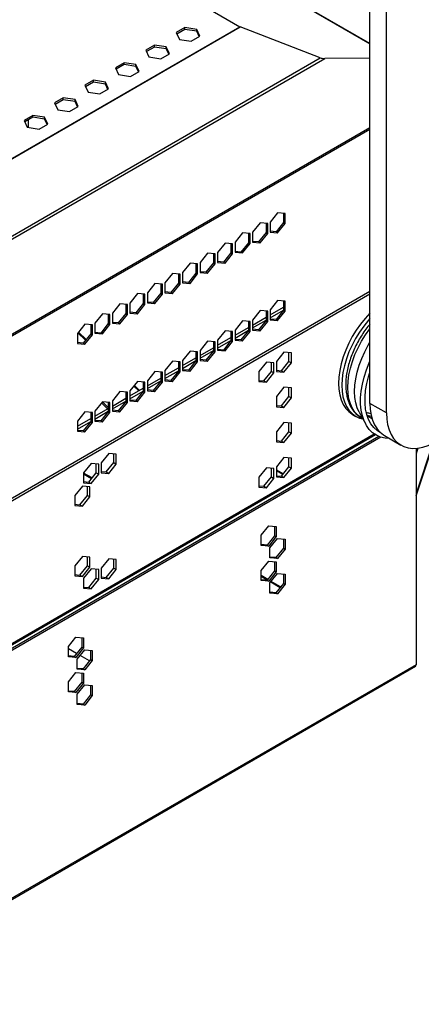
# Model space of a CAD drawing. Header units: millimetres. Extents: x 25 to 1481, y -957 to 677.
# Tile 5 of 12: x 929 to 1101, y -930 to -509. Entities that reach past the tile are written whole.
import ezdxf

# ---------------------------------------------------------------- set-up
doc = ezdxf.new("R2010")
doc.units = ezdxf.units.MM

msp = doc.modelspace()

# ---------------------------------------------------------------- linework, layer by layer
at = {"color": 7, "linetype": 'Continuous', "lineweight": 25}
for p, q in [((1078.54, -673.19), (1078.54, -346.57)), ((1085.61, -677.27), (1085.61, -350.65)), ((928.87, -433.03), (1078.54, -519.44)), ((1078.54, -519.34), (928.98, -433)), ((923.99, -455.03), (1022.94, -512.16)), ((917.58, -572.98), (1022.94, -512.16)), ((917.65, -573.11), (1023.11, -512.23)), ((999.4, -512.51), (995.68, -514.65)), ((999.4, -513.32), (995.98, -515.29)), ((1004.47, -513.29), (999.4, -512.51)), ((999.4, -513.32), (999.4, -512.51)), ((1004.47, -514.11), (999.4, -513.32)), ((1005.83, -516.22), (1004.47, -513.29)), ((1004.47, -514.11), (1004.47, -513.29)), ((1057.33, -525.47), (1023.11, -512.23)), ((995.68, -514.65), (997.04, -517.58)), ((997.04, -517.58), (1002.12, -518.37)), ((1002.12, -518.37), (1005.83, -516.22)), ((1005.54, -516.39), (1004.47, -514.11)), ((986.39, -520.02), (982.67, -522.16)), ((986.39, -520.83), (982.97, -522.81)), ((991.46, -520.8), (986.39, -520.02)), ((986.39, -520.83), (986.39, -520.02)), ((991.46, -521.62), (986.39, -520.83)), ((992.82, -523.73), (991.46, -520.8)), ((991.46, -521.62), (991.46, -520.8)), ((992.52, -523.9), (991.46, -521.62)), ((914.92, -609.07), (1059.31, -525.71)), ((917.65, -606.1), (1057.33, -525.47)), ((982.67, -522.16), (984.03, -525.09)), ((984.03, -525.09), (989.11, -525.88)), ((989.11, -525.88), (992.82, -523.73)), ((1078.54, -525.62), (1059.31, -525.71)), ((973.38, -527.53), (969.66, -529.67)), ((969.66, -529.67), (971.02, -532.6)), ((973.38, -528.34), (969.96, -530.32)), ((978.45, -528.31), (973.38, -527.53)), ((973.38, -528.34), (973.38, -527.53)), ((978.45, -529.13), (973.38, -528.34)), ((979.81, -531.24), (978.45, -528.31)), ((978.45, -529.13), (978.45, -528.31)), ((979.51, -531.41), (978.45, -529.13)), ((971.02, -532.6), (976.1, -533.39)), ((976.1, -533.39), (979.81, -531.24)), ((960.37, -535.04), (956.65, -537.18)), ((956.65, -537.18), (958.01, -540.11)), ((960.37, -535.86), (956.95, -537.83)), ((965.44, -535.82), (960.37, -535.04)), ((960.37, -535.86), (960.37, -535.04)), ((965.44, -536.64), (960.37, -535.86)), ((963.09, -540.9), (966.8, -538.75)), ((966.8, -538.75), (965.44, -535.82)), ((965.44, -536.64), (965.44, -535.82)), ((966.5, -538.93), (965.44, -536.64)), ((947.36, -542.55), (943.64, -544.69)), ((952.43, -543.33), (947.36, -542.55)), ((947.36, -543.37), (947.36, -542.55)), ((958.01, -540.11), (963.09, -540.9)), ((943.64, -544.69), (945, -547.62)), ((947.36, -543.37), (943.94, -545.34)), ((952.43, -544.15), (947.36, -543.37)), ((950.08, -548.41), (953.79, -546.26)), ((953.79, -546.26), (952.43, -543.33)), ((952.43, -544.15), (952.43, -543.33)), ((953.49, -546.44), (952.43, -544.15)), ((934.35, -550.06), (930.63, -552.21)), ((934.35, -550.88), (930.93, -552.85)), ((939.42, -550.85), (934.35, -550.06)), ((934.35, -550.88), (934.35, -550.06)), ((939.42, -551.66), (934.35, -550.88)), ((940.78, -553.78), (939.42, -550.85)), ((939.42, -551.66), (939.42, -550.85)), ((945, -547.62), (950.08, -548.41)), ((847.82, -688.4), (1078.54, -555.21)), ((930.63, -552.21), (931.99, -555.13)), ((931.99, -555.13), (937.07, -555.92)), ((932.52, -555.22), (932.52, -551.93)), ((937.07, -555.92), (940.78, -553.78)), ((940.48, -553.95), (939.42, -551.66)), ((847.95, -689.05), (1078.54, -555.93)), ((1039.08, -591.65), (1035.87, -595.65)), ((1042.3, -591.93), (1039.08, -591.65)), ((1041.6, -591.87), (1041.6, -595.82)), ((1042.3, -596.22), (1042.3, -591.93)), ((1031.59, -595.97), (1028.37, -599.97)), ((1034.81, -596.26), (1031.59, -595.97)), ((1034.1, -596.2), (1034.1, -600.14)), ((1034.81, -600.55), (1034.81, -596.26)), ((1035.87, -595.65), (1035.87, -599.94)), ((1041.6, -595.82), (1038.38, -599.82)), ((1039.08, -600.23), (1042.3, -596.22)), ((1041.6, -595.82), (1042.3, -596.22)), ((1024.09, -600.3), (1020.88, -604.3)), ((1027.31, -600.59), (1024.09, -600.3)), ((1026.6, -600.52), (1026.6, -604.47)), ((1027.31, -604.88), (1027.31, -600.59)), ((1028.37, -599.97), (1028.37, -604.27)), ((1034.1, -600.14), (1030.88, -604.14)), ((1031.59, -604.55), (1034.81, -600.55)), ((1034.1, -600.14), (1034.81, -600.55)), ((1038.38, -599.82), (1035.87, -599.59)), ((1035.87, -599.94), (1039.08, -600.23)), ((1038.38, -599.82), (1039.08, -600.23)), ((1016.6, -604.63), (1013.38, -608.63)), ((1019.82, -604.91), (1016.6, -604.63)), ((1019.11, -604.85), (1019.11, -608.8)), ((1019.82, -609.2), (1019.82, -604.91)), ((1020.88, -604.3), (1020.88, -608.59)), ((1026.6, -604.47), (1023.39, -608.47)), ((1024.09, -608.88), (1027.31, -604.88)), ((1026.6, -604.47), (1027.31, -604.88)), ((1030.88, -604.14), (1028.37, -603.92)), ((1028.37, -604.27), (1031.59, -604.55)), ((1030.88, -604.14), (1031.59, -604.55)), ((1009.1, -608.95), (1005.89, -612.96)), ((1012.32, -609.24), (1009.1, -608.95)), ((1011.61, -609.18), (1011.61, -613.12)), ((1012.32, -613.53), (1012.32, -609.24)), ((1013.38, -608.63), (1013.38, -612.92)), ((1019.11, -608.8), (1015.89, -612.8)), ((1016.6, -613.21), (1019.82, -609.2)), ((1019.11, -608.8), (1019.82, -609.2)), ((1023.39, -608.47), (1020.88, -608.25)), ((1020.88, -608.59), (1024.09, -608.88)), ((1023.39, -608.47), (1024.09, -608.88)), ((1001.61, -613.28), (998.39, -617.28)), ((1004.83, -613.57), (1001.61, -613.28)), ((1004.12, -613.5), (1004.12, -617.45)), ((1004.83, -617.86), (1004.83, -613.57)), ((1005.89, -612.96), (1005.89, -617.25)), ((1011.61, -613.12), (1008.4, -617.13)), ((1009.1, -617.53), (1012.32, -613.53)), ((1011.61, -613.12), (1012.32, -613.53)), ((1015.89, -612.8), (1013.38, -612.57)), ((1013.38, -612.92), (1016.6, -613.21)), ((1015.89, -612.8), (1016.6, -613.21)), ((994.11, -617.61), (990.9, -621.61)), ((997.33, -617.9), (994.11, -617.61)), ((996.62, -617.83), (996.62, -621.78)), ((997.33, -622.19), (997.33, -617.9)), ((998.39, -617.28), (998.39, -621.57)), ((1004.12, -617.45), (1000.9, -621.45)), ((1001.61, -621.86), (1004.83, -617.86)), ((1004.12, -617.45), (1004.83, -617.86)), ((1008.4, -617.13), (1005.89, -616.9)), ((1005.89, -617.25), (1009.1, -617.53)), ((1008.4, -617.13), (1009.1, -617.53)), ((986.62, -621.93), (983.4, -625.94)), ((989.83, -622.22), (986.62, -621.93)), ((989.13, -622.16), (989.13, -626.1)), ((989.83, -626.51), (989.83, -622.22)), ((990.9, -621.61), (990.9, -625.9)), ((996.62, -621.78), (993.41, -625.78)), ((994.11, -626.19), (997.33, -622.19)), ((996.62, -621.78), (997.33, -622.19)), ((1000.9, -621.45), (998.39, -621.23)), ((998.39, -621.57), (1001.61, -621.86)), ((1000.9, -621.45), (1001.61, -621.86)), ((846.61, -760.29), (1078.54, -626.4)), ((850.78, -756.74), (1078.54, -625.25)), ((979.12, -626.26), (975.9, -630.26)), ((982.34, -626.55), (979.12, -626.26)), ((981.63, -626.49), (981.63, -630.43)), ((982.34, -630.84), (982.34, -626.55)), ((983.4, -625.94), (983.4, -630.23)), ((989.13, -626.1), (985.91, -630.11)), ((986.62, -630.51), (989.83, -626.51)), ((989.13, -626.1), (989.83, -626.51)), ((993.41, -625.78), (990.9, -625.55)), ((990.9, -625.9), (994.11, -626.19)), ((993.41, -625.78), (994.11, -626.19)), ((971.63, -630.59), (968.41, -634.59)), ((974.84, -630.88), (971.63, -630.59)), ((974.14, -630.81), (974.14, -634.76)), ((974.84, -635.17), (974.84, -630.88)), ((975.9, -630.26), (975.9, -634.55)), ((981.63, -630.43), (978.42, -634.43)), ((979.12, -634.84), (982.34, -630.84)), ((981.63, -630.43), (982.34, -630.84)), ((985.91, -630.11), (983.4, -629.88)), ((983.4, -630.23), (986.62, -630.51)), ((985.91, -630.11), (986.62, -630.51)), ((1039.08, -629.21), (1035.87, -633.21)), ((1042.3, -629.49), (1039.08, -629.21)), ((1041.6, -629.43), (1041.6, -633.38)), ((1042.3, -633.78), (1042.3, -629.49)), ((964.13, -634.92), (960.91, -638.92)), ((967.35, -635.2), (964.13, -634.92)), ((966.64, -635.14), (966.64, -639.08)), ((967.35, -639.49), (967.35, -635.2)), ((968.41, -634.59), (968.41, -638.88)), ((974.14, -634.76), (970.92, -638.76)), ((971.63, -639.17), (974.84, -635.17)), ((974.14, -634.76), (974.84, -635.17)), ((978.42, -634.43), (975.9, -634.21)), ((975.9, -634.55), (979.12, -634.84)), ((978.42, -634.43), (979.12, -634.84)), ((1031.59, -633.53), (1028.37, -637.54)), ((1034.81, -633.82), (1031.59, -633.53)), ((1034.1, -633.76), (1034.1, -637.7)), ((1034.81, -638.11), (1034.81, -633.82)), ((1035.87, -635.36), (1041.6, -632.05)), ((1035.87, -633.21), (1035.87, -637.5)), ((1035.87, -636.58), (1041.6, -633.28)), ((1041.6, -633.38), (1038.38, -637.38)), ((1039.08, -637.79), (1042.3, -633.78)), ((1041.6, -633.38), (1042.3, -633.78)), ((956.64, -639.24), (953.42, -643.24)), ((959.85, -639.53), (956.64, -639.24)), ((959.15, -639.47), (959.15, -643.41)), ((959.85, -643.82), (959.85, -639.53)), ((960.91, -638.92), (960.91, -643.21)), ((966.64, -639.08), (963.42, -643.09)), ((964.13, -643.5), (967.35, -639.49)), ((966.64, -639.08), (967.35, -639.49)), ((970.92, -638.76), (968.41, -638.54)), ((968.41, -638.88), (971.63, -639.17)), ((970.92, -638.76), (971.63, -639.17)), ((1024.09, -637.86), (1020.88, -641.86)), ((1027.31, -638.15), (1024.09, -637.86)), ((1026.6, -638.08), (1026.6, -642.03)), ((1027.31, -642.44), (1027.31, -638.15)), ((1028.37, -639.69), (1034.1, -636.38)), ((1028.37, -637.54), (1028.37, -641.83)), ((1028.37, -640.91), (1034.1, -637.61)), ((1034.1, -637.7), (1030.88, -641.71)), ((1031.59, -642.11), (1034.81, -638.11)), ((1034.1, -637.7), (1034.81, -638.11)), ((1038.38, -637.38), (1035.87, -637.15)), ((1035.87, -637.5), (1039.08, -637.79)), ((1038.38, -637.38), (1039.08, -637.79)), ((953.42, -643.24), (953.42, -647.53)), ((953.62, -642.99), (956.94, -646.15)), ((953.87, -642.68), (957.19, -645.85)), ((959.15, -643.41), (955.93, -647.41)), ((956.64, -647.82), (959.85, -643.82)), ((959.15, -643.41), (959.85, -643.82)), ((963.42, -643.09), (960.91, -642.86)), ((960.91, -643.21), (964.13, -643.5)), ((963.42, -643.09), (964.13, -643.5)), ((1016.6, -642.19), (1013.38, -646.19)), ((1019.82, -642.48), (1016.6, -642.19)), ((1019.11, -642.41), (1019.11, -646.36)), ((1019.82, -646.77), (1019.82, -642.48)), ((1020.88, -644.01), (1026.6, -640.71)), ((1020.88, -641.86), (1020.88, -646.15)), ((1020.88, -645.24), (1026.6, -641.93)), ((1026.6, -642.03), (1023.39, -646.03)), ((1024.09, -646.44), (1027.31, -642.44)), ((1026.6, -642.03), (1027.31, -642.44)), ((1030.88, -641.71), (1028.37, -641.48)), ((1028.37, -641.83), (1031.59, -642.11)), ((1030.88, -641.71), (1031.59, -642.11)), ((955.93, -647.41), (953.42, -647.19)), ((953.42, -647.53), (956.64, -647.82)), ((955.93, -647.41), (956.64, -647.82)), ((1009.1, -646.51), (1005.89, -650.52)), ((1012.32, -646.8), (1009.1, -646.51)), ((1011.61, -646.74), (1011.61, -650.68)), ((1012.32, -651.09), (1012.32, -646.8)), ((1013.38, -648.34), (1019.11, -645.03)), ((1013.38, -646.19), (1013.38, -650.48)), ((1013.38, -649.57), (1019.11, -646.26)), ((1019.11, -646.36), (1015.89, -650.36)), ((1016.6, -650.77), (1019.82, -646.77)), ((1019.11, -646.36), (1019.82, -646.77)), ((1023.39, -646.03), (1020.88, -645.81)), ((1020.88, -646.15), (1024.09, -646.44)), ((1023.39, -646.03), (1024.09, -646.44)), ((1001.61, -650.84), (998.39, -654.84)), ((1004.83, -651.13), (1001.61, -650.84)), ((1004.12, -651.07), (1004.12, -655.01)), ((1004.83, -655.42), (1004.83, -651.13)), ((1005.89, -652.67), (1011.61, -649.36)), ((1005.89, -650.52), (1005.89, -654.81)), ((1005.89, -653.89), (1011.61, -650.59)), ((1011.61, -650.68), (1008.4, -654.69)), ((1009.1, -655.09), (1012.32, -651.09)), ((1011.61, -650.68), (1012.32, -651.09)), ((1015.89, -650.36), (1013.38, -650.13)), ((1013.38, -650.48), (1016.6, -650.77)), ((1015.89, -650.36), (1016.6, -650.77)), ((1041.77, -651.26), (1038.55, -655.26)), ((1044.99, -651.55), (1041.77, -651.26)), ((1043.93, -655.22), (1043.93, -651.45)), ((1044.99, -655.84), (1044.99, -651.55)), ((994.11, -655.17), (990.9, -659.17)), ((997.33, -655.46), (994.11, -655.17)), ((996.62, -655.39), (996.62, -659.34)), ((997.33, -659.75), (997.33, -655.46)), ((998.39, -656.99), (1004.12, -653.69)), ((998.39, -654.84), (998.39, -659.13)), ((998.39, -658.22), (1004.12, -654.91)), ((1004.12, -655.01), (1000.9, -659.01)), ((1001.61, -659.42), (1004.83, -655.42)), ((1004.12, -655.01), (1004.83, -655.42)), ((1008.4, -654.69), (1005.89, -654.46)), ((1005.89, -654.81), (1009.1, -655.09)), ((1008.4, -654.69), (1009.1, -655.09)), ((1034.28, -655.59), (1031.06, -659.59)), ((1037.49, -655.87), (1034.28, -655.59)), ((1036.43, -659.55), (1036.43, -655.78)), ((1037.49, -660.16), (1037.49, -655.87)), ((1038.55, -655.26), (1038.55, -659.55)), ((1040.71, -659.23), (1043.93, -655.22)), ((1041.77, -659.84), (1044.99, -655.84)), ((1043.93, -655.22), (1044.99, -655.84)), ((986.62, -659.5), (983.4, -663.5)), ((989.83, -659.78), (986.62, -659.5)), ((989.13, -659.72), (989.13, -663.66)), ((989.83, -664.07), (989.83, -659.78)), ((990.9, -661.32), (996.62, -658.02)), ((990.9, -659.17), (990.9, -663.46)), ((990.9, -662.55), (996.62, -659.24)), ((996.62, -659.34), (993.41, -663.34)), ((994.11, -663.75), (997.33, -659.75)), ((996.62, -659.34), (997.33, -659.75)), ((1000.9, -659.01), (998.39, -658.79)), ((998.39, -659.13), (1001.61, -659.42)), ((1000.9, -659.01), (1001.61, -659.42)), ((1031.06, -659.59), (1031.06, -663.88)), ((1033.22, -663.55), (1036.43, -659.55)), ((1034.28, -664.17), (1037.49, -660.16)), ((1036.43, -659.55), (1037.49, -660.16)), ((1038.55, -659.03), (1040.71, -659.23)), ((1038.55, -659.55), (1041.77, -659.84)), ((1040.71, -659.23), (1041.77, -659.84)), ((979.12, -663.82), (975.9, -667.82)), ((982.34, -664.11), (979.12, -663.82)), ((981.63, -664.05), (981.63, -667.99)), ((982.34, -668.4), (982.34, -664.11)), ((983.4, -665.65), (989.13, -662.34)), ((983.4, -663.5), (983.4, -667.79)), ((983.4, -666.87), (989.13, -663.57)), ((989.13, -663.66), (985.91, -667.67)), ((986.62, -668.08), (989.83, -664.07)), ((989.13, -663.66), (989.83, -664.07)), ((993.41, -663.34), (990.9, -663.12)), ((990.9, -663.46), (994.11, -663.75)), ((993.41, -663.34), (994.11, -663.75)), ((1031.06, -663.36), (1033.22, -663.55)), ((1031.06, -663.88), (1034.28, -664.17)), ((1033.22, -663.55), (1034.28, -664.17)), ((971.63, -668.15), (968.41, -672.15)), ((974.84, -668.44), (971.63, -668.15)), ((974.14, -668.37), (974.14, -672.32)), ((974.84, -672.73), (974.84, -668.44)), ((975.9, -669.98), (981.63, -666.67)), ((975.9, -667.82), (975.9, -672.11)), ((975.9, -671.2), (981.63, -667.89)), ((977.55, -665.78), (979.67, -667.8)), ((977.8, -665.47), (980.03, -667.6)), ((981.63, -667.99), (978.42, -671.99)), ((979.12, -672.4), (982.34, -668.4)), ((981.63, -667.99), (982.34, -668.4)), ((985.91, -667.67), (983.4, -667.44)), ((983.4, -667.79), (986.62, -668.08)), ((985.91, -667.67), (986.62, -668.08)), ((1041.77, -666.28), (1038.55, -670.29)), ((1044.99, -666.57), (1041.77, -666.28)), ((1043.93, -670.25), (1043.93, -666.48)), ((1044.99, -670.86), (1044.99, -666.57)), ((964.13, -672.48), (960.91, -676.48)), ((963.74, -672.96), (966.38, -675.47)), ((967.35, -672.76), (964.13, -672.48)), ((964.14, -672.48), (966.64, -674.86)), ((966.64, -672.7), (966.64, -676.65)), ((967.35, -677.05), (967.35, -672.76)), ((968.41, -674.3), (974.14, -671)), ((968.41, -672.15), (968.41, -676.44)), ((968.41, -675.53), (974.14, -672.22)), ((974.14, -672.32), (970.92, -676.32)), ((971.63, -676.73), (974.84, -672.73)), ((974.14, -672.32), (974.84, -672.73)), ((978.42, -671.99), (975.9, -671.77)), ((975.9, -672.11), (979.12, -672.4)), ((978.42, -671.99), (979.12, -672.4)), ((1038.55, -670.29), (1038.55, -674.58)), ((1040.71, -674.25), (1043.93, -670.25)), ((1041.77, -674.86), (1044.99, -670.86)), ((1043.93, -670.25), (1044.99, -670.86)), ((1085.61, -677.27), (1078.54, -673.19)), ((956.64, -676.8), (953.42, -680.81)), ((959.85, -677.09), (956.64, -676.8)), ((959.15, -677.03), (959.15, -680.97)), ((959.85, -681.38), (959.85, -677.09)), ((960.91, -678.63), (966.64, -675.32)), ((960.91, -676.48), (960.91, -680.77)), ((960.91, -679.85), (966.64, -676.55)), ((966.64, -676.65), (963.42, -680.65)), ((964.13, -681.06), (967.35, -677.05)), ((966.64, -676.65), (967.35, -677.05)), ((970.92, -676.32), (968.41, -676.1)), ((968.41, -676.44), (971.63, -676.73)), ((970.92, -676.32), (971.63, -676.73)), ((1038.55, -674.06), (1040.71, -674.25)), ((1038.55, -674.58), (1041.77, -674.86)), ((1040.71, -674.25), (1041.77, -674.86)), ((1073.94, -676.98), (1076.76, -682.12)), ((953.42, -682.96), (959.15, -679.65)), ((953.42, -680.81), (953.42, -685.1)), ((953.42, -684.18), (959.15, -680.87)), ((959.15, -680.97), (955.93, -684.97)), ((956.64, -685.38), (959.85, -681.38)), ((959.15, -680.97), (959.85, -681.38)), ((963.42, -680.65), (960.91, -680.42)), ((960.91, -680.77), (964.13, -681.06)), ((963.42, -680.65), (964.13, -681.06)), ((1041.77, -681.31), (1038.55, -685.31)), ((1044.99, -681.6), (1041.77, -681.31)), ((1043.93, -685.27), (1043.93, -681.5)), ((1044.99, -685.89), (1044.99, -681.6)), ((1071.11, -677.89), (1072.53, -678.71)), ((1074.95, -679.4), (1075.41, -679.67)), ((1079.46, -679.8), (1078.53, -679.22)), ((955.93, -684.97), (953.42, -684.75)), ((953.42, -685.1), (956.64, -685.38)), ((955.93, -684.97), (956.64, -685.38)), ((1038.55, -685.31), (1038.55, -689.6)), ((1040.71, -689.28), (1043.93, -685.27)), ((1041.77, -689.89), (1044.99, -685.89)), ((1043.93, -685.27), (1044.99, -685.89)), ((846.61, -821.21), (1080.41, -686.24)), ((846.61, -821.78), (1080.88, -686.54)), ((1082.39, -687.3), (847.25, -823.04)), ((1083.26, -687.61), (847.95, -823.45)), ((1038.55, -689.08), (1040.71, -689.28)), ((1038.55, -689.6), (1041.77, -689.89)), ((1040.71, -689.28), (1041.77, -689.89)), ((1084.76, -686.92), (1091.83, -691)), ((1098.27, -712.72), (1105.89, -690.04)), ((1105.49, -690.24), (1098.27, -711.73)), ((1099.1, -692.3), (1098.27, -694.76)), ((1098.27, -692.38), (1098.27, -784.91)), ((966.82, -694.53), (963.6, -698.53)), ((963.6, -698.53), (963.6, -702.82)), ((965.76, -702.5), (968.98, -698.49)), ((970.04, -694.82), (966.82, -694.53)), ((968.98, -698.49), (968.98, -694.72)), ((968.98, -698.49), (970.04, -699.11)), ((970.04, -699.11), (970.04, -694.82)), ((1041.77, -696.33), (1038.55, -700.33)), ((1044.99, -696.62), (1041.77, -696.33)), ((1043.93, -700.3), (1043.93, -696.52)), ((1044.99, -700.91), (1044.99, -696.62)), ((959.32, -698.86), (956.11, -702.86)), ((956.11, -702.86), (956.11, -707.15)), ((958.26, -706.82), (961.48, -702.82)), ((962.54, -699.14), (959.32, -698.86)), ((961.48, -702.82), (961.48, -699.05)), ((961.48, -702.82), (962.54, -703.43)), ((962.54, -703.43), (962.54, -699.14)), ((963.6, -702.3), (965.76, -702.5)), ((963.6, -702.82), (966.82, -703.11)), ((965.76, -702.5), (966.82, -703.11)), ((966.82, -703.11), (970.04, -699.11)), ((1034.28, -700.66), (1031.06, -704.66)), ((1037.49, -700.95), (1034.28, -700.66)), ((1036.43, -704.62), (1036.43, -700.85)), ((1037.49, -705.24), (1037.49, -700.95)), ((1038.55, -700.33), (1038.55, -704.62)), ((1038.55, -701.55), (1041.54, -703.27)), ((1041.31, -703.55), (1038.55, -701.96)), ((1040.71, -704.3), (1043.93, -700.3)), ((1041.77, -704.91), (1044.99, -700.91)), ((1043.93, -700.3), (1044.99, -700.91)), ((959.7, -705.03), (956.11, -702.96)), ((956.11, -703.28), (959.52, -705.26)), ((956.11, -706.63), (958.26, -706.82)), ((958.26, -706.82), (959.32, -707.44)), ((959.32, -707.44), (962.54, -703.43)), ((1031.06, -704.66), (1031.06, -708.95)), ((1033.22, -708.63), (1036.43, -704.62)), ((1034.28, -709.24), (1037.49, -705.24)), ((1036.43, -704.62), (1037.49, -705.24)), ((1038.55, -704.11), (1040.71, -704.3)), ((1038.55, -704.62), (1041.77, -704.91)), ((1040.71, -704.3), (1041.77, -704.91)), ((955.58, -708.53), (952.36, -712.53)), ((958.79, -708.82), (955.58, -708.53)), ((956.11, -707.15), (959.32, -707.44)), ((957.73, -712.5), (957.73, -708.72)), ((958.79, -713.11), (958.79, -708.82)), ((1031.06, -708.43), (1033.22, -708.63)), ((1031.06, -708.95), (1034.28, -709.24)), ((1033.22, -708.63), (1034.28, -709.24)), ((952.36, -712.53), (952.36, -716.82)), ((954.51, -716.5), (957.73, -712.5)), ((955.58, -717.11), (958.79, -713.11)), ((957.73, -712.5), (958.79, -713.11)), ((952.36, -716.31), (954.51, -716.5)), ((952.36, -716.82), (955.58, -717.11)), ((954.51, -716.5), (955.58, -717.11)), ((1032.05, -729.57), (1035.27, -725.56)), ((1035.27, -725.56), (1038.48, -725.85)), ((1037.78, -725.79), (1037.78, -729.73)), ((1038.48, -725.85), (1038.48, -730.14)), ((1032.05, -733.86), (1032.05, -729.57)), ((1037.78, -729.73), (1034.56, -733.74)), ((1038.48, -730.14), (1035.27, -734.14)), ((1035.8, -734.91), (1039.01, -730.91)), ((1037.78, -729.73), (1038.48, -730.14)), ((1039.01, -730.91), (1042.23, -731.2)), ((1041.52, -731.14), (1041.52, -735.08)), ((1042.23, -731.2), (1042.23, -735.49)), ((1034.56, -733.74), (1032.05, -733.51)), ((1035.27, -734.14), (1032.05, -733.86)), ((1034.56, -733.74), (1035.27, -734.14)), ((1035.8, -739.2), (1035.8, -734.91)), ((1041.52, -735.08), (1038.31, -739.08)), ((1042.23, -735.49), (1039.01, -739.49)), ((1041.52, -735.08), (1042.23, -735.49)), ((955.58, -738.58), (952.36, -742.58)), ((958.79, -738.87), (955.58, -738.58)), ((957.73, -742.55), (957.73, -738.77)), ((958.79, -743.16), (958.79, -738.87)), ((966.82, -739.6), (963.6, -743.6)), ((970.04, -739.89), (966.82, -739.6)), ((968.98, -743.57), (968.98, -739.79)), ((970.04, -744.18), (970.04, -739.89)), ((1032.05, -744.59), (1035.27, -740.59)), ((1035.27, -740.59), (1038.48, -740.88)), ((1038.31, -739.08), (1035.8, -738.86)), ((1039.01, -739.49), (1035.8, -739.2)), ((1038.31, -739.08), (1039.01, -739.49)), ((952.36, -742.58), (952.36, -746.87)), ((954.51, -746.55), (957.73, -742.55)), ((955.58, -747.16), (958.79, -743.16)), ((959.32, -743.93), (956.11, -747.93)), ((957.73, -742.55), (958.79, -743.16)), ((962.54, -744.22), (959.32, -743.93)), ((961.48, -747.89), (961.48, -744.12)), ((962.54, -748.51), (962.54, -744.22)), ((963.6, -743.6), (963.6, -747.89)), ((965.76, -747.57), (968.98, -743.57)), ((966.82, -748.18), (970.04, -744.18)), ((968.98, -743.57), (970.04, -744.18)), ((1032.05, -748.88), (1032.05, -744.59)), ((1037.78, -744.76), (1034.56, -748.76)), ((1037.78, -740.81), (1037.78, -744.76)), ((1037.78, -744.76), (1038.48, -745.17)), ((1038.48, -740.88), (1038.48, -745.17)), ((952.36, -746.35), (954.51, -746.55)), ((952.36, -746.87), (955.58, -747.16)), ((954.51, -746.55), (955.58, -747.16)), ((956.11, -747.93), (956.11, -752.22)), ((958.26, -751.9), (961.48, -747.89)), ((959.32, -752.51), (962.54, -748.51)), ((961.48, -747.89), (962.54, -748.51)), ((963.6, -747.38), (965.76, -747.57)), ((963.6, -747.89), (966.82, -748.18)), ((965.76, -747.57), (966.82, -748.18)), ((1034.84, -748.41), (1032.05, -746.8)), ((1032.05, -747.13), (1034.66, -748.63)), ((1034.56, -748.76), (1032.05, -748.54)), ((1035.27, -749.17), (1032.05, -748.88)), ((1034.56, -748.76), (1035.27, -749.17)), ((1038.48, -745.17), (1035.27, -749.17)), ((1035.8, -749.94), (1039.01, -745.94)), ((1039.01, -745.94), (1042.23, -746.22)), ((1041.52, -746.16), (1041.52, -750.11)), ((1042.23, -746.22), (1042.23, -750.51)), ((956.11, -751.7), (958.26, -751.9)), ((956.11, -752.22), (959.32, -752.51)), ((958.26, -751.9), (959.32, -752.51)), ((1035.8, -754.23), (1035.8, -749.94)), ((1036.15, -749.49), (1040.16, -751.81)), ((1040.34, -751.58), (1036.33, -749.27)), ((1041.52, -750.11), (1038.31, -754.11)), ((1042.23, -750.51), (1039.01, -754.52)), ((1041.52, -750.11), (1042.23, -750.51)), ((1038.31, -754.11), (1035.8, -753.88)), ((1039.01, -754.52), (1035.8, -754.23)), ((1038.31, -754.11), (1039.01, -754.52)), ((949.6, -777.16), (952.82, -773.16)), ((952.82, -773.16), (956.04, -773.45)), ((955.33, -773.38), (955.33, -777.33)), ((956.04, -773.45), (956.04, -777.74)), ((949.6, -781.45), (949.6, -777.16)), ((953.11, -780.09), (949.6, -778.07)), ((953.11, -780.09), (949.6, -778.07)), ((955.33, -777.33), (952.11, -781.33)), ((956.04, -777.74), (952.82, -781.74)), ((953.35, -782.51), (956.57, -778.51)), ((955.33, -777.33), (956.04, -777.74)), ((956.57, -778.51), (959.78, -778.8)), ((952.11, -781.33), (949.6, -781.11)), ((952.82, -781.74), (949.6, -781.45)), ((952.11, -781.33), (952.82, -781.74)), ((953.35, -786.8), (953.35, -782.51)), ((958.6, -783.27), (954.6, -780.95)), ((958.6, -783.27), (954.6, -780.95)), ((959.08, -782.68), (955.86, -786.68)), ((959.08, -778.73), (959.08, -782.68)), ((959.08, -782.68), (959.78, -783.09)), ((959.78, -778.8), (959.78, -783.09)), ((847.66, -930.06), (1097.98, -785.55)), ((1098.27, -784.91), (847.95, -929.41)), ((955.86, -786.68), (953.35, -786.46)), ((956.57, -787.09), (953.35, -786.8)), ((955.86, -786.68), (956.57, -787.09)), ((959.78, -783.09), (956.57, -787.09)), ((1098.14, -785.4), (1097.93, -785.58)), ((949.6, -792.19), (952.82, -788.18)), ((952.82, -788.18), (956.04, -788.47)), ((955.33, -788.41), (955.33, -792.35)), ((956.04, -788.47), (956.04, -792.76)), ((949.6, -796.48), (949.6, -792.19)), ((955.33, -792.35), (952.11, -796.36)), ((956.04, -792.76), (952.82, -796.76)), ((953.35, -797.54), (956.57, -793.53)), ((955.33, -792.35), (956.04, -792.76)), ((956.57, -793.53), (959.78, -793.82)), ((959.08, -793.76), (959.08, -797.7)), ((959.78, -793.82), (959.78, -798.11)), ((952.11, -796.36), (949.6, -796.13)), ((952.82, -796.76), (949.6, -796.48)), ((952.11, -796.36), (952.82, -796.76)), ((953.35, -801.83), (953.35, -797.54)), ((959.08, -797.7), (955.86, -801.7)), ((959.78, -798.11), (956.57, -802.11)), ((959.08, -797.7), (959.78, -798.11)), ((955.86, -801.7), (953.35, -801.48)), ((956.57, -802.11), (953.35, -801.83)), ((955.86, -801.7), (956.57, -802.11))]:
    msp.add_line(p, q, dxfattribs=at)
at = {"color": 7, "linetype": 'Continuous', "lineweight": 25, "flags": 128}
for points in [[(1078.54, -634.63), (1076.48, -636.85), (1074.51, -639.28), (1072.67, -641.89), (1070.98, -644.63), (1069.48, -647.47), (1068.18, -650.37), (1067.09, -653.3), (1066.23, -656.23), (1065.61, -659.11), (1065.23, -661.92), (1065.11, -664.61), (1065.23, -667.16), (1065.61, -669.54), (1066.23, -671.7), (1067.09, -673.63), (1068.18, -675.31), (1069.48, -676.71), (1070.98, -677.82), (1071.11, -677.89)], [(1078.54, -636.93), (1077.9, -637.66), (1075.92, -640.1), (1074.08, -642.7), (1072.4, -645.44), (1070.9, -648.28), (1069.59, -651.19), (1068.51, -654.12), (1067.65, -657.05), (1067.02, -659.93), (1066.65, -662.74), (1066.52, -665.43), (1066.65, -667.98), (1067.02, -670.35), (1067.65, -672.52), (1068.51, -674.45), (1069.59, -676.13), (1070.9, -677.53), (1072.4, -678.63), (1074.08, -679.43), (1075.5, -679.83)], [(1074.95, -679.4), (1074.95, -679.4), (1073.45, -678.33), (1072.15, -676.96), (1071.06, -675.32), (1070.2, -673.41), (1069.58, -671.27), (1069.2, -668.93), (1069.07, -666.41), (1069.2, -663.74), (1069.58, -660.96), (1070.2, -658.1), (1071.06, -655.2), (1072.15, -652.3), (1073.45, -649.42), (1074.95, -646.62), (1076.63, -643.92), (1078.47, -641.36), (1078.54, -641.26)], [(1073.94, -676.98), (1073.93, -676.97), (1073.07, -675.07), (1072.45, -672.93), (1072.07, -670.59), (1071.94, -668.06), (1072.07, -665.39), (1072.45, -662.61), (1073.07, -659.76), (1073.93, -656.86), (1075.02, -653.95), (1076.32, -651.08), (1077.82, -648.28), (1078.54, -647.07)], [(1086.87, -688.14), (1085.04, -688.01), (1083.09, -687.56), (1081.3, -686.78), (1079.69, -685.69), (1078.27, -684.31), (1077.06, -682.64), (1076.08, -680.7), (1075.33, -678.53), (1074.83, -676.13), (1074.58, -673.55), (1074.58, -670.8), (1074.83, -667.92), (1075.33, -664.95), (1076.08, -661.91), (1077.06, -658.84), (1078.27, -655.77), (1078.54, -655.16)], [(1083.05, -685.69), (1081.6, -684.78), (1080.18, -683.49), (1078.96, -681.91), (1077.97, -680.06), (1077.22, -677.96), (1076.71, -675.64), (1076.46, -673.12), (1076.46, -670.44), (1076.71, -667.63), (1077.22, -664.72), (1077.97, -661.75), (1078.54, -659.95)], [(1078.54, -673.19), (1078.67, -675.76), (1079.04, -678.17), (1079.65, -680.37), (1080.5, -682.34), (1081.58, -684.06), (1082.87, -685.51), (1084.35, -686.68), (1084.76, -686.92)], [(1085.61, -677.27), (1085.74, -679.85), (1086.11, -682.25), (1086.72, -684.45), (1087.57, -686.42), (1088.65, -688.15), (1089.94, -689.6), (1091.43, -690.76), (1093.09, -691.62), (1094.92, -692.17), (1096.89, -692.4), (1098.97, -692.31), (1101.15, -691.9), (1103.39, -691.18), (1105.68, -690.15), (1107.97, -688.82), (1110.26, -687.22), (1112.5, -685.35), (1114.21, -683.72)], [(1078.53, -679.22), (1078.13, -678.92), (1077.27, -678.14)], [(1079.18, -678.79), (1078, -678.54), (1077.51, -678.38)], [(1079.42, -679.66), (1079.37, -679.63), (1078.98, -679.42)]]:
    msp.add_lwpolyline(points, dxfattribs=at)
at = {"color": 7, "linetype": 'Continuous', "lineweight": 25}
for centre, radius, start, end in [((1080.21, -668.42), 9.15, 249.2301, 261.759), ((1097.41, -784.94), 0.859, 327.6523, 2.3504)]:
    msp.add_arc(centre, radius, start, end, dxfattribs=at)
for centre, start_param, end_param in [((1025.52, -511.81), 3.497371, 3.636998), ((1059.75, -525.05), 3.636998, 4.544569)]:
    msp.add_ellipse(centre, major_axis=(2.76, 0.12), ratio=0.237519, start_param=start_param, end_param=end_param, dxfattribs=at)
for points, knots in [([(1078.54, -639.32), (1077.97, -640.01), (1076.78, -641.46), (1075.13, -643.85), (1073.58, -646.41), (1072.19, -649.06), (1070.99, -651.78), (1069.99, -654.53), (1069.19, -657.29), (1068.61, -660.03), (1068.26, -662.72), (1068.15, -665.33), (1068.29, -667.85), (1068.68, -670.23), (1069.32, -672.45), (1070.21, -674.47), (1071.34, -676.25), (1072.69, -677.76), (1073.89, -678.79), (1074.69, -679.22), (1074.92, -679.34)], [0, 0, 0, 0, 0.053272, 0.111199, 0.169087, 0.226978, 0.284906, 0.342912, 0.401039, 0.459331, 0.517821, 0.576527, 0.635424, 0.694384, 0.753118, 0.811229, 0.868285, 0.924007, 0.97844, 1, 1, 1, 1]), ([(1079.48, -679.67), (1079.43, -679.65), (1079.01, -679.49), (1078.66, -679.22), (1078.35, -678.98)], [0, 0, 0, 0, 0.124295, 1, 1, 1, 1])]:
    msp.add_open_spline(points, degree=3, knots=knots, dxfattribs=at)

doc.saveas('drawing.dxf')
